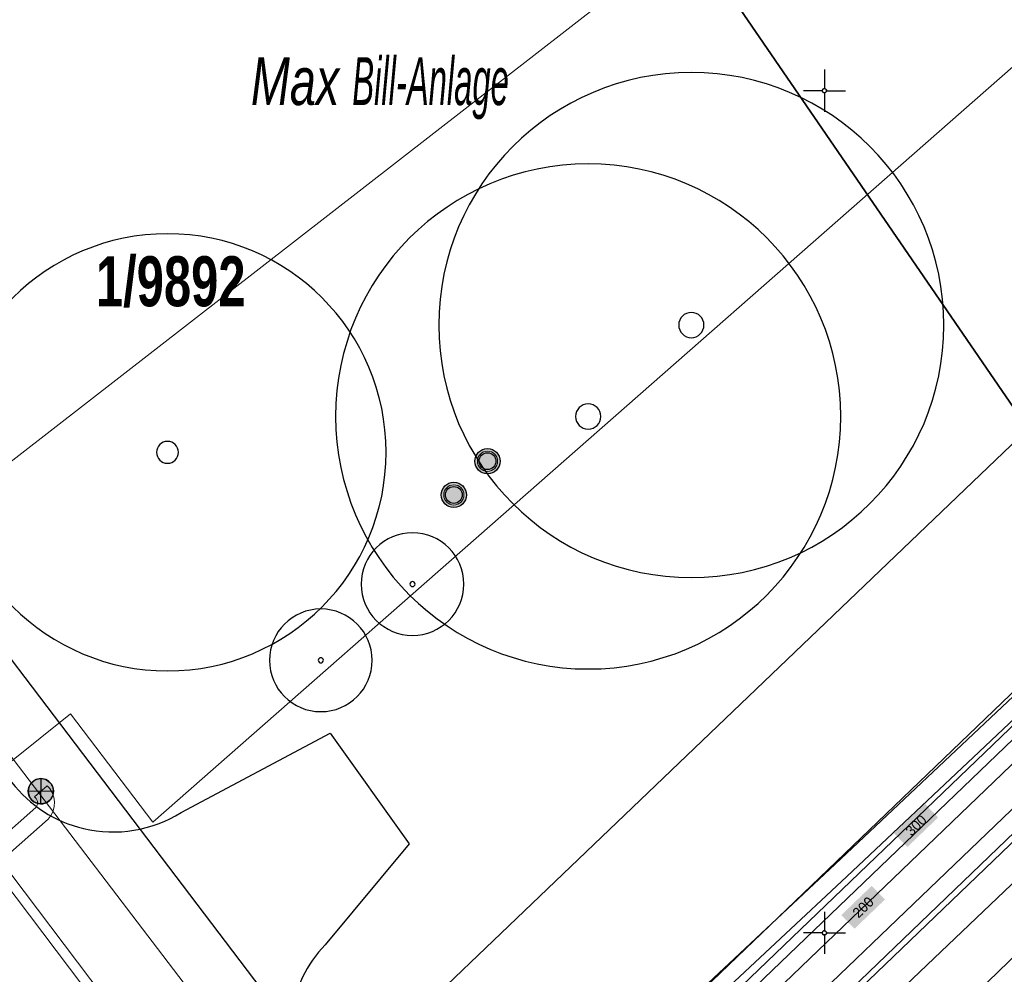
# Model space of a CAD drawing. Header units: metres. Extents: x 2695560 to 2696939, y 1260529 to 1262050.
# Tile 236 of 256: x 2695752 to 2695781, y 1261074 to 1261102. Entities that reach past the tile are written whole.
import ezdxf

# ---------------------------------------------------------------- set-up
doc = ezdxf.new("R2010")
doc.units = ezdxf.units.M
doc.linetypes.add('AUSGEZOGEN', pattern=[0])
for name, color, linetype in [('XR$1$AV_Grundstück-Nr.', 7, 'AUSGEZOGEN'), ('XR$1$AV_Koordinatennetzpunkte', 7, 'AUSGEZOGEN'), ('XR$1$AV_Linien (BB)', 7, 'AUSGEZOGEN'), ('XR$1$AV_Objektnamen (BB)', 7, 'AUSGEZOGEN'), ('XR$1$EW_LK_Knoten', 1, 'AUSGEZOGEN'), ('XR$1$GR_Baum', 94, 'AUSGEZOGEN'), ('XR$1$Liegenschaftsgrenzen', 7, 'AUSGEZOGEN'), ('XR$1$PFEW', 255, 'AUSGEZOGEN'), ('XR$1$PFWA', 255, 'AUSGEZOGEN'), ('XR$1$RP_Abstandslinie', 7, 'AUSGEZOGEN'), ('XR$1$WA_LK_Piezometer', 171, 'AUSGEZOGEN')]:
    doc.layers.add(name, color=color, linetype=linetype)
for name, color, linetype, lineweight in [('XR$2$ABW-LinieFlaeche-R-genau', 4, 'AUSGEZOGEN', 18), ('XR$2$ELE-Flaeche-oberirdisch', 1, 'AUSGEZOGEN', 18), ('XR$2$ELE-LinieFlaeche-genau', 1, 'AUSGEZOGEN', 18), ('XR$2$GAS-LinieFlaeche-genau', 12, 'AUSGEZOGEN', 18), ('XR$2$KOM-Linie-U-genau', 91, 'AUSGEZOGEN', 18), ('XR$2$WAS-Linie-genau', 5, 'AUSGEZOGEN', 18), ('XR$2$WAS-Punkt', 5, 'AUSGEZOGEN', 18), ('XR$2$WEI-Text', 59, 'AUSGEZOGEN', 18)]:
    doc.layers.add(name, color=color, linetype=linetype, lineweight=lineweight)
doc.styles.add('ARIAL', font='arial.ttf')
doc.styles.add('TXT', font='txt')

# ---------------------------------------------------------------- blocks, each defined once
blk = doc.blocks.new('COMPLEXOBJECT_226')
at = {"layer": 'XR$1$AV_Linien (BB)', "color": 7, "linetype": 'AUSGEZOGEN', "transparency": 33554687}
blk.add_lwpolyline([(5755.904, 11078.575), (5760.329, 11080.927), (5762.672, 11077.641), (5760.181, 11074.648)], dxfattribs=at)
for centre, radius, start, end in [((5753.886, 11081.806), 3.811, 217.7594, 256.7593), ((5753.884, 11081.8), 3.806, 256.7631, 302.0523), ((5762.834, 11072.092), 3.684, 136.0761, 172.7399)]:
    blk.add_arc(centre, radius, start, end, dxfattribs=at)
blk = doc.blocks.new('COMPLEXOBJECT_626')
at = {"layer": 'XR$1$AV_Linien (BB)', "color": 7, "linetype": 'AUSGEZOGEN', "transparency": 33554687}
blk.add_line((5740.677, 11039.656), (5780.656, 11077.995), dxfattribs=at)
blk = doc.blocks.new('COMPLEXOBJECT_645')
at = {"layer": 'XR$1$AV_Linien (BB)', "color": 7, "linetype": 'AUSGEZOGEN', "transparency": 33554687}
blk.add_line((5763.82, 11066.05), (5781.887, 11083.386), dxfattribs=at)
blk.add_arc((5773.877, 11092.838), 12.389, 310.2789, 324.6798, dxfattribs=at)
blk = doc.blocks.new('BAV2041')
at = {"color": 7, "transparency": 33554687}
for p, q in [((0, 0.5), (0, 0.05)), ((-0.05, 0), (-0.5, 0)), ((0.05, 0), (0.5, 0)), ((0, -0.05), (0, -0.5))]:
    blk.add_line(p, q, dxfattribs=at)
blk.add_circle((0, 0), 0.05, dxfattribs=at)
for start, end in [(90, 270), (270, 90)]:
    blk.add_arc((0, 0), 0.05, start, end, dxfattribs=at)
blk = doc.blocks.new('WBGR1')
at = {"color": 94, "transparency": 33554687}
for radius, start, end in [(1, 90, 270), (1, 270, 90), (0.05, 90, 270), (0.05, 270, 90)]:
    blk.add_arc((0, 0), radius, start, end, dxfattribs=at)
blk = doc.blocks.new('BWA1376')
at = {"true_color": 0x000000, "transparency": 33554687}
h = blk.add_hatch(color=18, dxfattribs=at)
h.paths.add_polyline_path([(0.5, 0), (0.49, 0.101), (0.459, 0.197), (0.41, 0.286), (0.344, 0.362), (0.264, 0.424), (0.174, 0.469), (0.076, 0.494), (-0.025, 0.499), (-0.125, 0.484), (-0.22, 0.449), (-0.306, 0.395), (-0.379, 0.326), (-0.437, 0.243), (-0.477, 0.15), (-0.497, 0.051), (-0.497, -0.051), (-0.477, -0.15), (-0.437, -0.243), (-0.379, -0.326), (-0.306, -0.395), (-0.22, -0.449), (-0.125, -0.484), (-0.025, -0.499), (0.076, -0.494), (0.174, -0.469), (0.264, -0.424), (0.344, -0.362), (0.41, -0.286), (0.459, -0.197), (0.49, -0.101)])
h.paths.add_polyline_path([(0.326, 0.067), (0.333, 0), (0.326, -0.067), (0.306, -0.131), (0.273, -0.19), (0.229, -0.241), (0.176, -0.283), (0.116, -0.312), (0.05, -0.329), (-0.017, -0.333), (-0.083, -0.322), (-0.147, -0.299), (-0.204, -0.263), (-0.253, -0.217), (-0.291, -0.162), (-0.318, -0.1), (-0.331, -0.034), (-0.331, 0.034), (-0.318, 0.1), (-0.291, 0.162), (-0.253, 0.217), (-0.204, 0.263), (-0.147, 0.299), (-0.083, 0.322), (-0.017, 0.333), (0.05, 0.329), (0.116, 0.312), (0.176, 0.283), (0.229, 0.241), (0.273, 0.19), (0.306, 0.131)], flags=16)
at = {"layer": 'XR$1$PFWA', "transparency": 33554687}
blk.add_hatch(color=7, dxfattribs=at).paths.add_polyline_path([(0.5, 0), (0.49, 0.101), (0.459, 0.197), (0.41, 0.286), (0.344, 0.362), (0.264, 0.424), (0.174, 0.469), (0.076, 0.494), (-0.025, 0.499), (-0.125, 0.484), (-0.22, 0.449), (-0.306, 0.395), (-0.379, 0.326), (-0.437, 0.243), (-0.477, 0.15), (-0.497, 0.051), (-0.497, -0.051), (-0.477, -0.15), (-0.437, -0.243), (-0.379, -0.326), (-0.306, -0.395), (-0.22, -0.449), (-0.125, -0.484), (-0.025, -0.499), (0.076, -0.494), (0.174, -0.469), (0.264, -0.424), (0.344, -0.362), (0.41, -0.286), (0.459, -0.197), (0.49, -0.101)])
at = {"transparency": 33554687}
for radius in [0.5, 0.333]:
    blk.add_circle((0, 0), radius, dxfattribs=at)
blk = doc.blocks.new('BEWLP2549_S')
at = {"layer": 'XR$1$PFEW', "transparency": 33554687}
blk.add_hatch(color=7, dxfattribs=at).paths.add_polyline_path([(0.5, 0), (0.49, 0.101), (0.459, 0.197), (0.41, 0.286), (0.344, 0.362), (0.264, 0.424), (0.174, 0.469), (0.076, 0.494), (-0.025, 0.499), (-0.125, 0.484), (-0.22, 0.449), (-0.306, 0.395), (-0.379, 0.326), (-0.437, 0.243), (-0.477, 0.15), (-0.497, 0.051), (-0.497, -0.051), (-0.477, -0.15), (-0.437, -0.243), (-0.379, -0.326), (-0.306, -0.395), (-0.22, -0.449), (-0.125, -0.484), (-0.025, -0.499), (0.076, -0.494), (0.174, -0.469), (0.264, -0.424), (0.344, -0.362), (0.41, -0.286), (0.459, -0.197), (0.49, -0.101)])
at = {"color": 1, "transparency": 33554687}
for p, q in [((0.354, -0.354), (-0.354, 0.354)), ((-0.354, -0.354), (0.354, 0.354))]:
    blk.add_line(p, q, dxfattribs=at)
for start, end in [(91.3809, 268.6191), (268.6191, 91.3809)]:
    blk.add_arc((0, 0), 0.5, start, end, dxfattribs=at)
at = {"layer": 'XR$1$PFEW', "transparency": 33554687}
blk.add_circle((0, 0), 0.5, dxfattribs=at)
blk = doc.blocks.new('WAS-SCHACHT')
at = {"layer": 'XR$2$WAS-Punkt', "linetype": 'AUSGEZOGEN', "transparency": 33554687}
blk.add_circle((0, 0, 502500), 300, dxfattribs=at)

msp = doc.modelspace()

# ---------------------------------------------------------------- hatches: boundary and pattern name
at = {"transparency": 33554687}
for points in [[(2695778.038, 1261077.768), (2695778.433, 1261077.357), (2695779.346, 1261078.234), (2695778.951, 1261078.645)], [(2695776.472, 1261075.339), (2695776.864, 1261074.931), (2695777.768, 1261075.799), (2695777.376, 1261076.207)]]:
    msp.add_hatch(color=7, dxfattribs=at).paths.add_polyline_path(points)

# ---------------------------------------------------------------- linework, layer by layer
at = {"layer": 'XR$1$AV_Linien (BB)', "color": 7, "linetype": 'AUSGEZOGEN', "transparency": 33554687}
msp.add_lwpolyline([(2695758.06, 1261124.739), (2695769.4, 1261108.17), (2695784.956, 1261085.485)], dxfattribs=at)
at = {"layer": 'XR$1$Liegenschaftsgrenzen', "color": 7, "linetype": 'AUSGEZOGEN', "transparency": 33554687}
msp.add_line((2695764.79, 1261065.86), (2695782.857, 1261083.196), dxfattribs=at)
for points in [[(2695784.956, 1261085.485), (2695769.4, 1261108.17), (2695758.06, 1261124.739)], [(2695764.79, 1261065.86), (2695747.78, 1261088.26), (2695728.98, 1261112.91), (2695725.67, 1261117.18)]]:
    msp.add_lwpolyline(points, dxfattribs=at)
at = {"layer": 'XR$1$RP_Abstandslinie', "color": 7, "linetype": 'AUSGEZOGEN', "transparency": 33554687}
msp.add_lwpolyline([(2695742.27, 1261051.74), (2695779.91, 1261087.75), (2695816.03, 1261122.32), (2695859.01, 1261163.45), (2695885.13, 1261188.53)], dxfattribs=at)
at = {"layer": 'XR$2$ABW-LinieFlaeche-R-genau', "linetype": 'AUSGEZOGEN', "transparency": 33554687}
for points in [[(2695717.571, 1261121.949), (2695762.171, 1261062.851), (2695761.931, 1261062.671), (2695717.331, 1261121.769), (2695717.571, 1261121.949)], [(2695798.799, 1261089.368), (2695762.081, 1261053.824), (2695761.385, 1261054.542), (2695798.103, 1261090.086), (2695798.799, 1261089.368)]]:
    msp.add_lwpolyline(points, close=True, dxfattribs=at)
at = {"layer": 'XR$2$ELE-Flaeche-oberirdisch', "transparency": 33554687}
for points in [[(2695770.604, 1261067.985), (2695771.103, 1261067.466), (2695784.445, 1261080.268), (2695799.598, 1261094.893), (2695799.098, 1261095.411), (2695783.946, 1261080.787), (2695770.604, 1261067.985)], [(2695799.598, 1261094.893), (2695784.445, 1261080.268), (2695771.103, 1261067.466), (2695771.676, 1261066.868), (2695785.088, 1261079.639), (2695800.276, 1261094.19), (2695799.598, 1261094.893)]]:
    msp.add_lwpolyline(points, close=True, dxfattribs=at)
at = {"layer": 'XR$2$ELE-LinieFlaeche-genau', "linetype": 'AUSGEZOGEN', "transparency": 33554687}
for points in [[(2695765.264, 1261066.286), (2695766.841, 1261067.878), (2695768.413, 1261069.48), (2695772.359, 1261073.164), (2695776.294, 1261076.85), (2695780.222, 1261080.545), (2695784.142, 1261084.247), (2695784.486, 1261083.883), (2695780.564, 1261080.181), (2695776.636, 1261076.486), (2695772.701, 1261072.798), (2695768.763, 1261069.122), (2695767.197, 1261067.526), (2695765.62, 1261065.934), (2695765.264, 1261066.286)], [(2695749.582, 1261075.895), (2695752.561, 1261078.528), (2695752.584, 1261078.559), (2695752.601, 1261078.597), (2695752.612, 1261078.639), (2695752.614, 1261078.681), (2695752.608, 1261078.722), (2695752.595, 1261078.76), (2695752.573, 1261078.797), (2695752.528, 1261078.848), (2695752.902, 1261079.178), (2695752.977, 1261079.093), (2695753.049, 1261078.974), (2695753.096, 1261078.842), (2695753.116, 1261078.703), (2695753.108, 1261078.563), (2695753.075, 1261078.429), (2695753.016, 1261078.303), (2695752.931, 1261078.188), (2695749.914, 1261075.521), (2695749.582, 1261075.895)]]:
    msp.add_lwpolyline(points, close=True, dxfattribs=at)
at = {"layer": 'XR$2$GAS-LinieFlaeche-genau', "linetype": 'AUSGEZOGEN', "transparency": 33554687}
msp.add_lwpolyline([(2695768.056, 1261067.996), (2695799.609, 1261098.291), (2695799.817, 1261098.075), (2695768.264, 1261067.78), (2695768.056, 1261067.996)], close=True, dxfattribs=at)
at = {"layer": 'XR$2$KOM-Linie-U-genau', "linetype": 'AUSGEZOGEN', "transparency": 33554687}
for points in [[(2695724.447, 1261105.544), (2695742.786, 1261081.782), (2695771.507, 1261104.102), (2695766.185, 1261111.821), (2695788.596, 1261128.226)], [(2695747.127, 1261076.14), (2695753.59, 1261081.314), (2695756.032, 1261078.095), (2695790.443, 1261108.328), (2695791.06, 1261108.8)]]:
    msp.add_lwpolyline(points, dxfattribs=at)
at = {"layer": 'XR$2$WAS-Linie-genau', "linetype": 'AUSGEZOGEN', "transparency": 33554687}
msp.add_line((2695730.02, 1261108.608), (2695762.124, 1261066.554), dxfattribs=at)
msp.add_lwpolyline([(2695769.552, 1261068.298), (2695800.183, 1261097.72), (2695812.231, 1261111.067), (2695816.904, 1261115.658)], dxfattribs=at)

# ---------------------------------------------------------------- block references
at = {"layer": 'XR$1$AV_Koordinatennetzpunkte', "color": 7, "linetype": 'AUSGEZOGEN', "lineweight": -3, "transparency": 33554687, "xscale": 1.25, "yscale": 1.25}
for p in [(2695775.97, 1261099.81), (2695775.97, 1261074.81)]:
    msp.add_blockref('BAV2041', p, dxfattribs=at)
at = {"layer": 'XR$1$AV_Linien (BB)', "color": 7, "linetype": 'AUSGEZOGEN', "lineweight": -3, "transparency": 33554687}
for name in ['COMPLEXOBJECT_626', 'COMPLEXOBJECT_226', 'COMPLEXOBJECT_645']:
    msp.add_blockref(name, (2690000.97, 1249999.81), dxfattribs=at)
at = {"layer": 'XR$1$EW_LK_Knoten', "color": 1, "linetype": 'AUSGEZOGEN', "lineweight": -3, "transparency": 33554687, "xscale": 0.749999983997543, "yscale": 0.7499999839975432, "rotation": 44.16209999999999}
msp.add_blockref('BEWLP2549_S', (2695752.714, 1261079.013), dxfattribs=at)
at = {"layer": 'XR$1$GR_Baum', "color": 94, "linetype": 'AUSGEZOGEN', "lineweight": -3, "transparency": 33554687}
for p, xscale, yscale in [((2695772.02, 1261092.853), 7.496329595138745, 7.496329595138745), ((2695768.959, 1261090.139), 7.496329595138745, 7.496329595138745), ((2695756.472, 1261089.075), 6.488392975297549, 6.488392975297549), ((2695763.744, 1261085.163), 1.523822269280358, 1.523822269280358), ((2695761.023, 1261082.9), 1.523822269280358, 1.523822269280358)]:
    msp.add_blockref('WBGR1', p, dxfattribs=dict(at, xscale=xscale, yscale=yscale))
at = {"layer": 'XR$1$WA_LK_Piezometer', "color": 171, "linetype": 'AUSGEZOGEN', "lineweight": -3, "transparency": 33554687, "xscale": 0.7499999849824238, "yscale": 0.7499999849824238}
for p in [(2695765.97, 1261088.81), (2695764.97, 1261087.81)]:
    msp.add_blockref('BWA1376', p, dxfattribs=at)
at = {"layer": 'XR$2$WAS-Punkt', "color": 5, "linetype": 'AUSGEZOGEN', "lineweight": 18, "transparency": 33554687, "xscale": 0.001, "yscale": 0.001, "zscale": 0.001, "rotation": 270}
for p in [(2695765.971, 1261088.81), (2695764.971, 1261087.81)]:
    msp.add_blockref('WAS-SCHACHT', p, dxfattribs=at)

# ---------------------------------------------------------------- texts
at = {"layer": 'XR$1$AV_Grundstück-Nr.', "color": 7, "transparency": 33554687, "insert": (2695756.567, 1261094.131), "char_height": 1.48491, "width": 4.98214, "attachment_point": 5, "style": 'ARIAL'}
msp.add_mtext('\\A1;{\\fArial|i0|b1;\\H1.484908;\\W0.700000;\\C7;1/9892}\\P', dxfattribs=at)
at = {"layer": 'XR$1$AV_Objektnamen (BB)', "color": 7, "transparency": 33554687, "insert": (2695762.775, 1261099.88), "char_height": 1.42035, "width": 10.21042, "attachment_point": 5, "style": 'ARIAL'}
msp.add_mtext('\\A1;{\\fArial|i1|b0;\\H1.420348;\\W0.700000;\\C7;Max \\W0.490000;Bill-Anlage}\\P', dxfattribs=at)
at = {"layer": 'XR$2$WEI-Text', "transparency": 33554687, "char_height": 0.3, "width": 0.9119, "attachment_point": 5, "rotation": 43.9, "style": 'TXT'}
for s, insert in [('\\W1.00;300', (2695778.693, 1261078.001)), ('\\W1.00;200', (2695777.121, 1261075.569))]:
    msp.add_mtext(s, dxfattribs=dict(at, insert=insert))

doc.saveas('drawing.dxf')
